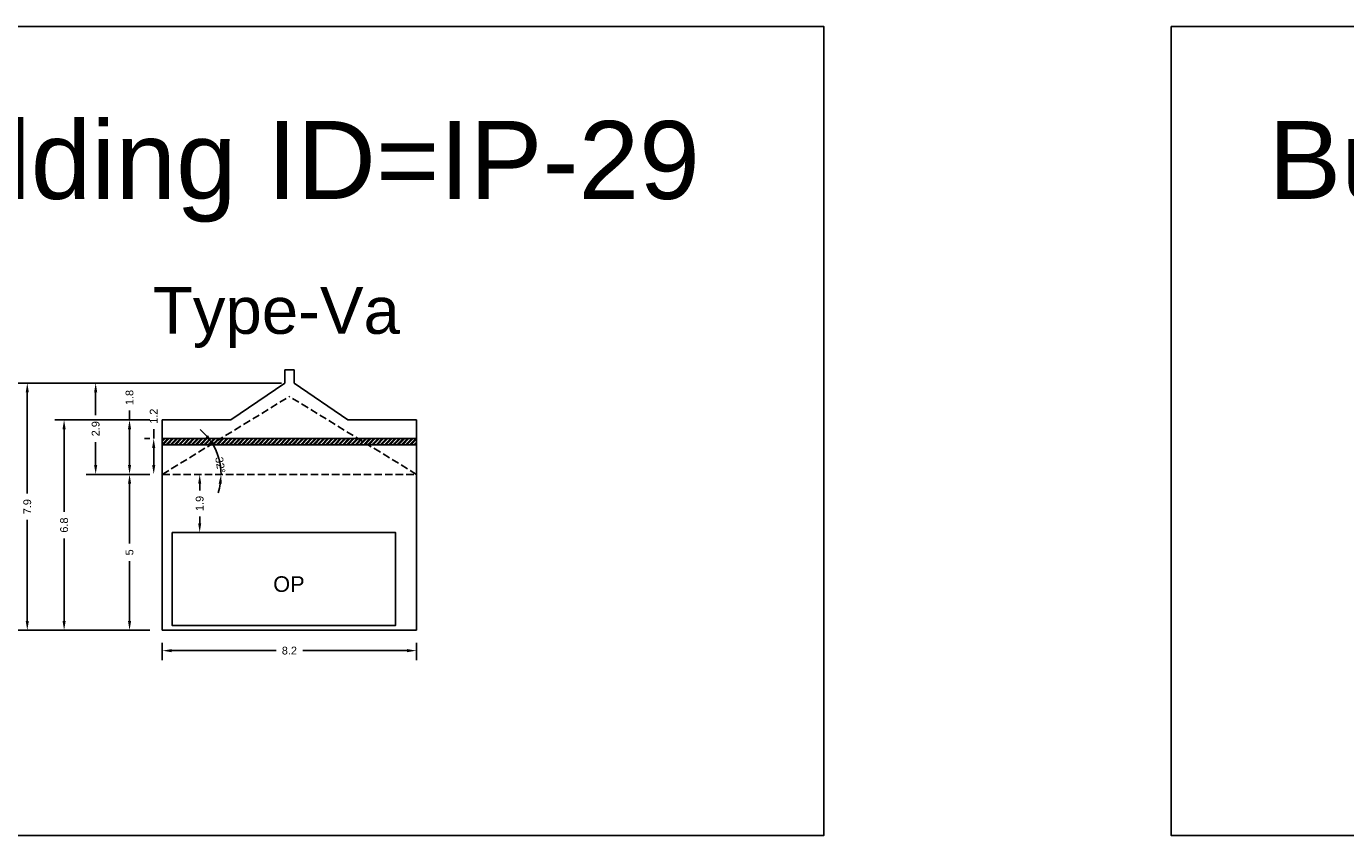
# Model space of a CAD drawing. Header units: metres. Extents: x 3416658 to 3417184, y -6712896 to -6712690.
# Tile 49 of 58: x 3417017 to 3417059, y -6712779 to -6712753. Entities that reach past the tile are written whole.
import ezdxf

# ---------------------------------------------------------------- set-up
doc = ezdxf.new("R2010")
doc.units = ezdxf.units.M
doc.linetypes.add('ACAD_ISO02W100', pattern=[15, 12, -3])
doc.layers.add('Dotted', color=7, linetype='ACAD_ISO02W100', plot=False)
doc.styles.get("Standard").update_dxf_attribs({"font": 'arial.ttf'})
doc.dimstyles.new('ISO-25', dxfattribs={"dimtxt": 0.25, "dimasz": 0.3, "dimexe": 0.3, "dimexo": 0.4, "dimgap": 0.2, "dimtad": 0, "dimdec": 1, "dimdsep": 46, "dimtxsty": 'Standard', "dimcen": 2.5, "dimadec": 0, "dimazin": 0, "dimtfac": 1, "dimtdec": 1, "dimtmove": 0, "dimatfit": 3, "dimfxl": 1, "dimarcsym": 0})

# ---------------------------------------------------------------- blocks, each defined once
blk = doc.blocks.new('*D239')
at = {"color": 0, "lineweight": -2, "transparency": 16777216}
for p, q in [((3417020.816, -6712767.333), (3417019.866, -6712767.333)), ((3417020.166, -6712767.633), (3417020.166, -6712769.55)), ((3417020.166, -6712772.033), (3417020.166, -6712770.116)), ((3417020.816, -6712772.333), (3417019.866, -6712772.333))]:
    blk.add_line(p, q, dxfattribs=at)
at = {"color": 0, "transparency": 16777216}
for points in [[(3417020.116, -6712767.633), (3417020.216, -6712767.633), (3417020.166, -6712767.333)], [(3417020.116, -6712772.033), (3417020.216, -6712772.033), (3417020.166, -6712772.333)]]:
    blk.add_solid(points, dxfattribs=at)
at = {"layer": 'Defpoints', "color": 0, "transparency": 16777216}
for p in [(3417020.166, -6712767.333), (3417021.216, -6712767.333), (3417021.216, -6712772.333)]:
    blk.add_point(p, dxfattribs=at)
at = {"color": 0, "transparency": 16777216, "insert": (3417020.166, -6712769.833), "char_height": 0.25, "attachment_point": 5, "rotation": 90}
blk.add_mtext('5', dxfattribs=at)
blk = doc.blocks.new('*D240')
at = {"color": 0, "lineweight": -2, "transparency": 16777216}
for p, q in [((3417021.216, -6712772.733), (3417021.216, -6712773.285)), ((3417029.366, -6712772.733), (3417029.366, -6712773.285)), ((3417021.516, -6712772.985), (3417024.865, -6712772.985)), ((3417029.066, -6712772.985), (3417025.718, -6712772.985))]:
    blk.add_line(p, q, dxfattribs=at)
at = {"color": 0, "transparency": 16777216}
for points in [[(3417021.516, -6712772.935), (3417021.516, -6712773.035), (3417021.216, -6712772.985)], [(3417029.066, -6712772.935), (3417029.066, -6712773.035), (3417029.366, -6712772.985)]]:
    blk.add_solid(points, dxfattribs=at)
at = {"layer": 'Defpoints', "color": 0, "transparency": 16777216}
for p in [(3417021.216, -6712772.333), (3417029.366, -6712772.333), (3417029.366, -6712772.985)]:
    blk.add_point(p, dxfattribs=at)
at = {"color": 0, "transparency": 16777216, "insert": (3417025.291, -6712772.985), "char_height": 0.25, "attachment_point": 5}
blk.add_mtext('8.2', dxfattribs=at)
blk = doc.blocks.new('*D241')
at = {"color": 0, "lineweight": -2, "transparency": 16777216}
for p, q in [((3417020.816, -6712765.583), (3417019.866, -6712765.583)), ((3417020.166, -6712765.583), (3417020.166, -6712765.283)), ((3417020.166, -6712767.033), (3417020.166, -6712765.883)), ((3417020.816, -6712767.333), (3417019.866, -6712767.333))]:
    blk.add_line(p, q, dxfattribs=at)
at = {"color": 0, "transparency": 16777216}
for points in [[(3417020.116, -6712765.883), (3417020.216, -6712765.883), (3417020.166, -6712765.583)], [(3417020.116, -6712767.033), (3417020.216, -6712767.033), (3417020.166, -6712767.333)]]:
    blk.add_solid(points, dxfattribs=at)
at = {"layer": 'Defpoints', "color": 0, "transparency": 16777216}
for p in [(3417020.166, -6712765.583), (3417021.216, -6712765.583), (3417021.216, -6712767.333)]:
    blk.add_point(p, dxfattribs=at)
at = {"color": 0, "transparency": 16777216, "insert": (3417020.166, -6712764.867), "char_height": 0.25, "attachment_point": 5, "rotation": 90}
blk.add_mtext('1.8', dxfattribs=at)
blk = doc.blocks.new('*D242')
at = {"color": 0, "lineweight": -2, "transparency": 16777216}
for p, q in [((3417025.041, -6712764.404), (3417018.78, -6712764.404)), ((3417019.08, -6712764.704), (3417019.08, -6712765.438)), ((3417019.08, -6712767.033), (3417019.08, -6712766.298)), ((3417020.816, -6712767.333), (3417018.78, -6712767.333))]:
    blk.add_line(p, q, dxfattribs=at)
at = {"color": 0, "transparency": 16777216}
for points in [[(3417019.03, -6712764.704), (3417019.13, -6712764.704), (3417019.08, -6712764.404)], [(3417019.03, -6712767.033), (3417019.13, -6712767.033), (3417019.08, -6712767.333)]]:
    blk.add_solid(points, dxfattribs=at)
at = {"layer": 'Defpoints', "color": 0, "transparency": 16777216}
for p in [(3417019.08, -6712764.404), (3417025.441, -6712764.404), (3417021.216, -6712767.333)]:
    blk.add_point(p, dxfattribs=at)
at = {"color": 0, "transparency": 16777216, "insert": (3417019.08, -6712765.868), "char_height": 0.25, "attachment_point": 5, "rotation": 90}
blk.add_mtext('2.9', dxfattribs=at)
blk = doc.blocks.new('*D243')
at = {"color": 0, "lineweight": -2, "transparency": 16777216}
for p, q in [((3417020.816, -6712765.583), (3417017.768, -6712765.583)), ((3417018.068, -6712765.883), (3417018.068, -6712768.529)), ((3417018.068, -6712772.033), (3417018.068, -6712769.386)), ((3417020.816, -6712772.333), (3417017.768, -6712772.333))]:
    blk.add_line(p, q, dxfattribs=at)
at = {"color": 0, "transparency": 16777216}
for points in [[(3417018.018, -6712765.883), (3417018.118, -6712765.883), (3417018.068, -6712765.583)], [(3417018.018, -6712772.033), (3417018.118, -6712772.033), (3417018.068, -6712772.333)]]:
    blk.add_solid(points, dxfattribs=at)
at = {"layer": 'Defpoints', "color": 0, "transparency": 16777216}
for p in [(3417018.068, -6712765.583), (3417021.216, -6712765.583), (3417021.216, -6712772.333)]:
    blk.add_point(p, dxfattribs=at)
at = {"color": 0, "transparency": 16777216, "insert": (3417018.068, -6712768.958), "char_height": 0.25, "attachment_point": 5, "rotation": 90}
blk.add_mtext('6.8', dxfattribs=at)
blk = doc.blocks.new('*D244')
at = {"color": 0, "lineweight": -2, "transparency": 16777216}
for p, q in [((3417025.041, -6712764.404), (3417016.588, -6712764.404)), ((3417016.888, -6712764.704), (3417016.888, -6712767.942)), ((3417016.888, -6712772.033), (3417016.888, -6712768.795)), ((3417020.816, -6712772.333), (3417016.588, -6712772.333))]:
    blk.add_line(p, q, dxfattribs=at)
at = {"color": 0, "transparency": 16777216}
for points in [[(3417016.838, -6712764.704), (3417016.938, -6712764.704), (3417016.888, -6712764.404)], [(3417016.838, -6712772.033), (3417016.938, -6712772.033), (3417016.888, -6712772.333)]]:
    blk.add_solid(points, dxfattribs=at)
at = {"layer": 'Defpoints', "color": 0, "transparency": 16777216}
for p in [(3417016.888, -6712764.404), (3417025.441, -6712764.404), (3417021.216, -6712772.333)]:
    blk.add_point(p, dxfattribs=at)
at = {"color": 0, "transparency": 16777216, "insert": (3417016.888, -6712768.368), "char_height": 0.25, "attachment_point": 5, "rotation": 90}
blk.add_mtext('7.9', dxfattribs=at)
blk = doc.blocks.new('*D245')
at = {"color": 0, "lineweight": -2, "transparency": 16777216}
for start, end in [(40.6682, 49.8074), (0, 31.529), (341.7216, 350.8608)]:
    blk.add_arc((3417021.216, -6712767.333), 1.883, start, end, dxfattribs=at)
at = {"color": 0, "transparency": 16777216}
for points in [[(3417022.685, -6712766.076), (3417022.604, -6712766.135), (3417022.821, -6712766.348)], [(3417023.025, -6712767.628), (3417023.125, -6712767.636), (3417023.099, -6712767.333)]]:
    blk.add_solid(points, dxfattribs=at)
at = {"layer": 'Defpoints', "color": 0, "transparency": 16777216}
for p in [(3417025.291, -6712764.833), (3417022.974, -6712766.658), (3417021.216, -6712767.333), (3417021.216, -6712767.333), (3417029.366, -6712767.333)]:
    blk.add_point(p, dxfattribs=at)
at = {"color": 0, "transparency": 16777216, "insert": (3417023.075, -6712767.034), "char_height": 0.25, "attachment_point": 5, "rotation": 279.1392}
blk.add_mtext('32°', dxfattribs=at)
blk = doc.blocks.new('*D246')
at = {"color": 0, "lineweight": -2, "transparency": 16777216}
for p, q in [((3417022.415, -6712767.633), (3417022.415, -6712767.849)), ((3417022.815, -6712767.333), (3417022.715, -6712767.333)), ((3417022.415, -6712768.897), (3417022.415, -6712768.681)), ((3417022.815, -6712769.197), (3417022.715, -6712769.197))]:
    blk.add_line(p, q, dxfattribs=at)
at = {"color": 0, "transparency": 16777216}
for points in [[(3417022.365, -6712767.633), (3417022.465, -6712767.633), (3417022.415, -6712767.333)], [(3417022.365, -6712768.897), (3417022.465, -6712768.897), (3417022.415, -6712769.197)]]:
    blk.add_solid(points, dxfattribs=at)
at = {"layer": 'Defpoints', "color": 0, "transparency": 16777216}
for p in [(3417022.415, -6712767.333), (3417022.415, -6712767.333), (3417022.415, -6712769.197)]:
    blk.add_point(p, dxfattribs=at)
at = {"color": 0, "transparency": 16777216, "insert": (3417022.415, -6712768.265), "char_height": 0.25, "attachment_point": 5, "rotation": 90}
blk.add_mtext('1.9', dxfattribs=at)
blk = doc.blocks.new('*D247')
at = {"color": 0, "lineweight": -2, "transparency": 16777216}
for p, q in [((3417020.941, -6712766.183), (3417020.941, -6712765.883)), ((3417020.816, -6712766.183), (3417020.641, -6712766.183)), ((3417020.941, -6712767.033), (3417020.941, -6712766.483)), ((3417020.816, -6712767.333), (3417020.641, -6712767.333))]:
    blk.add_line(p, q, dxfattribs=at)
at = {"color": 0, "transparency": 16777216}
for points in [[(3417020.891, -6712766.483), (3417020.991, -6712766.483), (3417020.941, -6712766.183)], [(3417020.891, -6712767.033), (3417020.991, -6712767.033), (3417020.941, -6712767.333)]]:
    blk.add_solid(points, dxfattribs=at)
at = {"layer": 'Defpoints', "color": 0, "transparency": 16777216}
for p in [(3417020.941, -6712766.183), (3417021.216, -6712766.183), (3417021.216, -6712767.333)]:
    blk.add_point(p, dxfattribs=at)
at = {"color": 0, "transparency": 16777216, "insert": (3417020.941, -6712765.468), "char_height": 0.25, "attachment_point": 5, "rotation": 90}
blk.add_mtext('1.2', dxfattribs=at)

msp = doc.modelspace()

# ---------------------------------------------------------------- hatches: boundary and pattern name
h = msp.add_hatch()
h.set_pattern_fill('ANSI32', color=256, scale=0.01)
h.set_pattern_definition([(45, (-43.36757, 30.50635), (-0.067351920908, 0.067351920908), []), (45, (-43.32267, 30.50635), (-0.067351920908, 0.067351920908), [])])
h.paths.add_polyline_path([(3417027.492, -6712766.183), (3417023.091, -6712766.183), (3417022.765, -6712766.383), (3417027.818, -6712766.383)])
h.paths.add_polyline_path([(3417029.366, -6712766.183), (3417027.492, -6712766.183), (3417027.818, -6712766.383), (3417029.366, -6712766.383)])
h.paths.add_polyline_path([(3417023.091, -6712766.183), (3417021.216, -6712766.183), (3417021.216, -6712766.383), (3417022.765, -6712766.383)])

# ---------------------------------------------------------------- linework, layer by layer
for points in [[(3417008.058, -6712752.965), (3417042.422, -6712752.965), (3417042.422, -6712778.917), (3417008.058, -6712778.917)], [(3417053.563, -6712752.965), (3417086.867, -6712752.965), (3417086.867, -6712778.917), (3417053.563, -6712778.917)], [(3417021.53, -6712769.197), (3417028.696, -6712769.197), (3417028.696, -6712772.175), (3417021.53, -6712772.175)]]:
    msp.add_lwpolyline(points, close=True)
for points in [[(3417025.141, -6712763.983), (3417025.441, -6712763.983)], [(3417025.141, -6712764.404), (3417025.141, -6712763.983)], [(3417025.441, -6712764.404), (3417025.441, -6712763.983)], [(3417023.416, -6712765.583), (3417025.141, -6712764.404)], [(3417027.166, -6712765.583), (3417025.441, -6712764.404)], [(3417021.216, -6712765.583), (3417023.416, -6712765.583)], [(3417021.216, -6712765.583), (3417021.216, -6712772.333)], [(3417021.216, -6712765.583), (3417023.416, -6712765.583)], [(3417027.166, -6712765.583), (3417029.366, -6712765.583)], [(3417027.166, -6712765.583), (3417029.366, -6712765.583)], [(3417029.366, -6712765.583), (3417029.366, -6712772.333)], [(3417021.216, -6712766.183), (3417029.366, -6712766.183)], [(3417021.216, -6712766.383), (3417029.366, -6712766.383)], [(3417021.216, -6712772.333), (3417029.366, -6712772.333)], [(3417021.216, -6712772.333), (3417029.366, -6712772.333)]]:
    msp.add_lwpolyline(points)
at = {"layer": 'Dotted', "ltscale": 0.02}
for points in [[(3417021.216, -6712767.333), (3417025.291, -6712764.833)], [(3417029.366, -6712767.333), (3417025.291, -6712764.833)], [(3417021.216, -6712767.333), (3417029.366, -6712767.333)], [(3417021.216, -6712767.333), (3417029.366, -6712767.333)]]:
    msp.add_lwpolyline(points, dxfattribs=at)

# ---------------------------------------------------------------- texts
at = {"attachment_point": 1}
for s, heights, insert, char_height in [('Building ID=IP-29', [0.517], (3417011.175, -6712756), 2.5), ('Building ID=IP-30', [0.517], (3417056.68, -6712756), 2.5), ('Type-Va  ', [0.517], (3417020.914, -6712761.325), 1.5), ('OP', [0], (3417024.771, -6712770.6), 0.5)]:
    msp.add_mtext_dynamic_manual_height_columns(s, width=67.86454, gutter_width=12.5, heights=heights, dxfattribs=dict(at, insert=insert, char_height=char_height))

# ---------------------------------------------------------------- dimensions: what is measured, and where the dimension line sits
for base, p1, p2, picture, middle in [((3417016.888, -6712764.404), (3417021.216, -6712772.333), (3417025.441, -6712764.404), '*D244', (3417016.888, -6712768.368)), ((3417019.08, -6712764.404), (3417021.216, -6712767.333), (3417025.441, -6712764.404), '*D242', (3417019.08, -6712765.868)), ((3417020.166147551, -6712765.582877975), (3417021.216355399, -6712767.332877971), (3417021.216355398, -6712765.582877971), '*D241', (3417020.166147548, -6712764.866813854)), ((3417018.06770302, -6712765.582877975), (3417021.216355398, -6712772.332877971), (3417021.216355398, -6712765.582877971), '*D243', (3417018.067703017, -6712768.957877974)), ((3417020.940995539, -6712766.182877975), (3417021.216355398, -6712767.332877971), (3417021.216355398, -6712766.182877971), '*D247', (3417020.940995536, -6712765.468348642)), ((3417020.166, -6712767.333), (3417021.216, -6712772.333), (3417021.216, -6712767.333), '*D239', (3417020.166, -6712769.833)), ((3417022.415, -6712767.333), (3417022.415, -6712769.197), (3417022.415, -6712767.333), '*D246', (3417022.415, -6712768.265))]:
    dim = msp.add_linear_dim(base=base, p1=p1, p2=p2, angle=90, dimstyle='ISO-25')
    dim.commit()
    dim.dimension.update_dxf_attribs({"geometry": picture, "text_midpoint": middle})
dim = msp.add_angular_dim_2l(base=(3417022.974, -6712766.658), line1=((3417021.216, -6712767.333), (3417025.291, -6712764.833)), line2=((3417021.216, -6712767.333), (3417029.366, -6712767.333)), dimstyle='ISO-25')
dim.commit()
dim.dimension.update_dxf_attribs({"geometry": '*D245', "text_midpoint": (3417023.075, -6712767.034), "dimtype": 162})
dim = msp.add_linear_dim(base=(3417029.366355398, -6712772.984622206), p1=(3417021.216355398, -6712772.332877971), p2=(3417029.366355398, -6712772.332877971), dimstyle='ISO-25')
dim.commit()
dim.dimension.update_dxf_attribs({"geometry": '*D240', "text_midpoint": (3417025.291355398, -6712772.984622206)})

doc.saveas('drawing.dxf')
